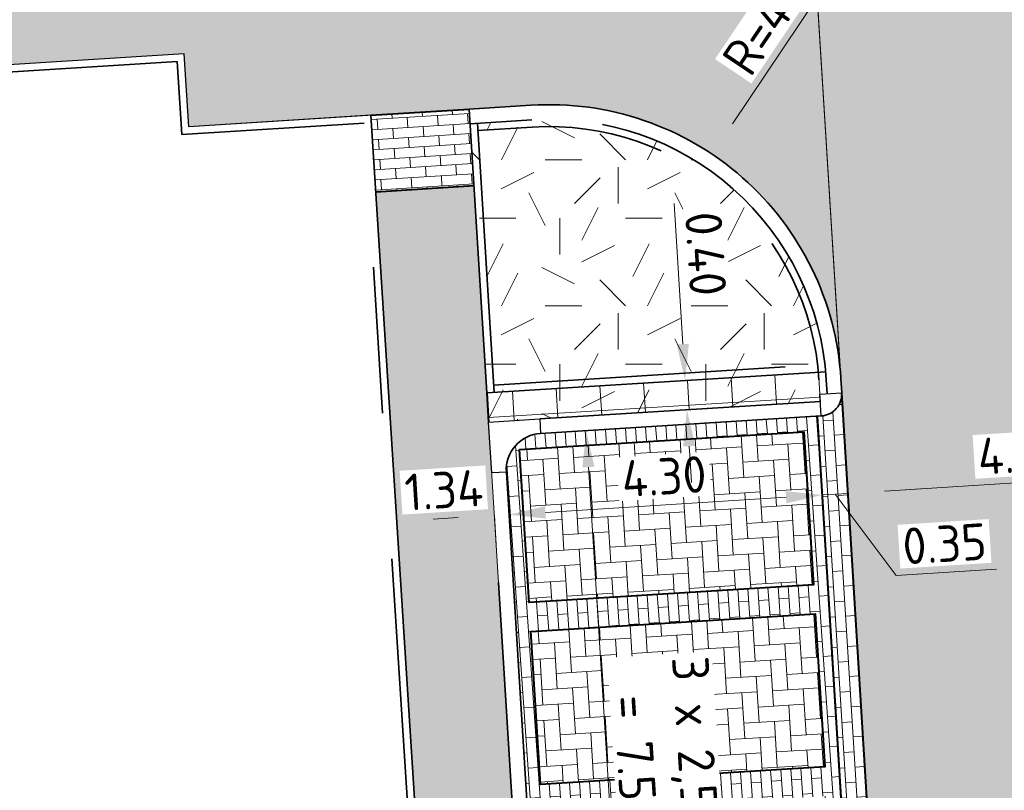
# Model space of a CAD drawing. Header units: metres. Extents: x 162305 to 163132, y 502542 to 502928.
# Tile 18 of 222: x 162519 to 162532, y 502599 to 502610. Entities that reach past the tile are written whole.
import ezdxf

# ---------------------------------------------------------------- set-up
doc = ezdxf.new("R2010")
doc.units = ezdxf.units.M
for name, pattern in [('VH-OPSLUITBAND-SO', [10, 4, -2, 2, -2]), ('VH-TROTTOIRBAND-SO', [15, 5, -2, 2, -2, 2, -2]), ('ZZ-HIDDEN-SO', [4, 2, -2])]:
    doc.linetypes.add(name, pattern=pattern)
for name, color, linetype, lineweight in [('N-BH-VH-MATERIAALGRENS-G', 7, 'Continuous', 40), ('N-WB-BANDEN-VOORKANTBAND', 2, 'Continuous', 30), ('N-WE-GR-GRAS-A-200', 62, 'Continuous', 18), ('N-WE-VH-KANTOPSLUITING_BETONRUG-G', 7, 'ZZ-HIDDEN-SO', 35), ('N-WE-VH-KANTOPSLUITING_VOORKANTBAND-G', 50, 'Continuous', 35), ('N-WE-VH-OPENVERHARDING_BETONSTRAATSTEEN-A', 92, 'Continuous', 18), ('N-WE-VH-OPENVERHARDING_TEGEL-A', 92, 'Continuous', 18), ('NW-HOEKELEMENT PARKEERPLAATS', 2, 'Continuous', 30), ('X-XX-AL-M', 7, 'Continuous', 18)]:
    doc.layers.add(name, color=color, linetype=linetype, lineweight=lineweight)
for name, color, linetype, lineweight, true_color in [('N-BH-VH-VERHARDING_BETONSTRAATSTEEN-Matje', 253, 'Continuous', 13, 0x828282), ('N-BH-VH-VERHARDING_TEGEL-A', 253, 'Continuous', 13, 0x828282), ('N-BH-VH-VERHARDING_TEGEL-Grijs', 253, 'Continuous', 13, 0x828282), ('N-WE-VH-GOOT_BSS-G', 5, 'Continuous', 35, 0x0000ff), ('N-WE-VH-KANTOPSLUITING_OPSLUITBAND_100X200-G', 150, 'VH-OPSLUITBAND-SO', 35, 0x007fff), ('N-WE-VH-KANTOPSLUITING_TROTTOIRBAND_180X200-G', 6, 'VH-TROTTOIRBAND-SO', 35, 0xff00ff), ('N-WE-VH-VERHARDING_BETONSTRAATSTEEN_DF_HALFSTEENS_EDELGRIJS-A', 254, 'Continuous', 13, 0xbebebe), ('N-WE-VH-VERHARDING_GEBAKKENKLINKER_LF_KEPER_TERRA MARONE-A', 32, 'Continuous', 13, 0xbd5e00), ('N01-WE-VH-OPENVERHARDING_BETONSTRAATSTEEN-A', 32, 'Continuous', 18, 0xbd5e00)]:
    doc.layers.add(name, color=color, linetype=linetype, lineweight=lineweight, true_color=true_color)
doc.layers.add('X-XX-AL-HULPLIJN 01-G', color=1, linetype='Continuous', lineweight=18, true_color=0xff0000, plot=False)
doc.styles.add('NLCS-ISO-M200-T25', font='NLCS-ISO.ttf', dxfattribs={"height": 0.5})
doc.dimstyles.new('NLCS-M200-T25-PIJL_L2_H2', dxfattribs={"dimscale": 0.2, "dimtxt": 2.5, "dimasz": 2.5, "dimexe": 2, "dimexo": 2, "dimgap": 0.7, "dimtad": 1, "dimzin": 0, "dimdsep": 46, "dimtxsty": 'NLCS-ISO-M200-T25', "dimcen": 0, "dimdle": 2, "dimclrd": 256, "dimclre": 256, "dimclrt": 256, "dimazin": 0, "dimtfac": 1, "dimtdec": 3, "dimtofl": 0, "dimtmove": 0, "dimatfit": 3, "dimfxl": 2, "dimfxlon": 1, "dimtfillclr": 256, "dimtolj": 1, "dimtzin": 0, "dimlwd": -1, "dimlwe": -1, "dimarcsym": 0})
pattern_1 = [(48.5408, (162379.96123, 502825.00982), (-0.01397452, 0.22584223), [0.64, -0.32]), (138.5408, (162380.06716, 502825.12972), (0.01397452, -0.22584223), [0.64, -0.32])]
pattern_2 = [(0, (0, 0), (2, 2), [0.5, -1.5]), (0, (1.1, 1.2), (2, 2), [0.5, -1.5]), (90, (0.2, 0.7), (-2, 2), [0.5, -1.5]), (90, (1, 1.4), (-2, 2), [0.5, -1.5]), (45, (0.4, 1.4), (0, 2), [0.5, -2.328427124]), (135, (1.1, 0), (-2, 0), [0.5, -2.328427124]), (26.5650512, (0.5, 0.6), (2, 8e-10), [0.5, -3.972135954]), (26.5650512, (1.4, 1.6), (2, 8e-10), [0.5, -3.972135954]), (63.43494882, (1.4, 0), (1e-10, 2), [0.5, -3.972135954]), (63.43494882, (0.5, 0.9), (1e-10, 2), [0.5, -3.972135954]), (63.43494882, (1.2, 0.4), (1e-10, 2), [0.5, -3.972135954]), (116.5650512, (0, 1.1), (-8e-10, 2), [0.5, -3.972135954]), (153.43494882, (0.4, 0.3), (-2, 1e-10), [0.5, -3.972135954])]

# ---------------------------------------------------------------- blocks, each defined once
blk = doc.blocks.new('*D452')
at = {"layer": 'Defpoints', "color": 0, "transparency": 16777216}
for p in [(162528.285, 502608.078), (162526.057, 502604.756)]:
    blk.add_point(p, dxfattribs=at)
at = {"layer": 'X-XX-AL-M', "transparency": 16777216}
blk.add_line((162530.056, 502610.719), (162528.564, 502608.493), dxfattribs=at)
blk.add_solid([(162528.494, 502608.54), (162528.633, 502608.447), (162528.285, 502608.078)], dxfattribs=at)
at = {"layer": 'X-XX-AL-M', "transparency": 16777216, "insert": (162529.125, 502610.031), "char_height": 0.5, "attachment_point": 5, "rotation": 56.1576, "style": 'NLCS-ISO-M200-T25', "bg_fill": 3, "box_fill_scale": 1.1, "bg_fill_color": 256, "bg_fill_true_color": 13158600, "bg_fill_transparency": 0}
blk.add_mtext('\\A1;R=4.00', dxfattribs=at)
blk = doc.blocks.new('*D123')
at = {"layer": 'Defpoints', "color": 0, "transparency": 16777216}
for p in [(162529.792, 502603.503), (162525.498, 502603.275), (162525.507, 502603.14)]:
    blk.add_point(p, dxfattribs=at)
at = {"layer": 'X-XX-AL-M', "transparency": 16777216}
for p, q in [((162529.299, 502603.379), (162526.006, 502603.171)), ((162529.798, 502603.41), (162529.823, 502603.011)), ((162525.507, 502603.14), (162525.532, 502602.741))]:
    blk.add_line(p, q, dxfattribs=at)
for points in [[(162529.294, 502603.462), (162529.304, 502603.296), (162529.798, 502603.41)], [(162526, 502603.255), (162526.011, 502603.088), (162525.507, 502603.14)]]:
    blk.add_solid(points, dxfattribs=at)
at = {"layer": 'X-XX-AL-M', "transparency": 16777216, "insert": (162527.628, 502603.664), "char_height": 0.5, "attachment_point": 5, "rotation": 3.6029, "style": 'NLCS-ISO-M200-T25', "bg_fill": 3, "box_fill_scale": 1.1, "bg_fill_color": 256, "bg_fill_true_color": 13158600, "bg_fill_transparency": 0}
blk.add_mtext('\\A1;4.30', dxfattribs=at)
blk = doc.blocks.new('*D124')
at = {"layer": 'Defpoints', "color": 0, "transparency": 16777216}
for p in [(162530.124, 502603.804), (162529.787, 502603.588), (162530.148, 502603.432)]:
    blk.add_point(p, dxfattribs=at)
at = {"layer": 'X-XX-AL-M', "transparency": 16777216}
for p, q in [((162530.647, 502603.464), (162531.146, 502603.495)), ((162529.299, 502603.379), (162528.8, 502603.347)), ((162529.798, 502603.41), (162530.148, 502603.432)), ((162529.798, 502603.41), (162529.823, 502603.011)), ((162529.973, 502603.421), (162530.805, 502602.309)), ((162530.148, 502603.432), (162530.173, 502603.033)), ((162530.805, 502602.309), (162532.182, 502602.396))]:
    blk.add_line(p, q, dxfattribs=at)
for points in [[(162530.641, 502603.547), (162530.652, 502603.38), (162530.148, 502603.432)], [(162529.294, 502603.462), (162529.304, 502603.296), (162529.798, 502603.41)]]:
    blk.add_solid(points, dxfattribs=at)
at = {"layer": 'X-XX-AL-M', "transparency": 16777216, "insert": (162531.469, 502602.741), "char_height": 0.5, "attachment_point": 5, "rotation": 3.6029, "style": 'NLCS-ISO-M200-T25', "bg_fill": 3, "box_fill_scale": 1.1, "bg_fill_color": 256, "bg_fill_true_color": 13158600, "bg_fill_transparency": 0}
blk.add_mtext('\\A1;0.35', dxfattribs=at)
blk = doc.blocks.new('*D125')
at = {"layer": 'Defpoints', "color": 0, "transparency": 16777216}
blk.add_point((162523.971, 502603.047), dxfattribs=at)
at = {"layer": 'X-XX-AL-M', "transparency": 16777216}
for p, q in [((162524.808, 502603.1), (162524.47, 502603.078)), ((162525.307, 502603.131), (162525.332, 502602.732)), ((162523.971, 502603.047), (162523.996, 502602.648))]:
    blk.add_line(p, q, dxfattribs=at)
for points in [[(162524.465, 502603.161), (162524.475, 502602.995), (162523.971, 502603.047)], [(162524.803, 502603.183), (162524.813, 502603.016), (162525.307, 502603.131)]]:
    blk.add_solid(points, dxfattribs=at)
at = {"layer": 'X-XX-AL-M', "transparency": 16777216, "insert": (162524.614, 502603.478), "char_height": 0.5, "attachment_point": 5, "rotation": 3.6029, "style": 'NLCS-ISO-M200-T25', "bg_fill": 3, "box_fill_scale": 1.1, "bg_fill_color": 256, "bg_fill_true_color": 13158600, "bg_fill_transparency": 0}
blk.add_mtext('\\A1;1.34', dxfattribs=at)
at = {"layer": 'Defpoints', "color": 0, "transparency": 16777216}
for p in [(162525.294, 502603.334), (162523.956, 502603.284)]:
    blk.add_point(p, dxfattribs=at)
blk = doc.blocks.new('*D126')
at = {"layer": 'Defpoints', "color": 0, "transparency": 16777216}
for p in [(162534.73, 502603.873), (162534.739, 502603.721), (162530.139, 502603.558)]:
    blk.add_point(p, dxfattribs=at)
at = {"layer": 'X-XX-AL-M', "transparency": 16777216}
for p, q in [((162530.646, 502603.464), (162534.24, 502603.69)), ((162534.739, 502603.721), (162534.764, 502603.322)), ((162530.147, 502603.432), (162530.173, 502603.033))]:
    blk.add_line(p, q, dxfattribs=at)
for points in [[(162534.235, 502603.773), (162534.246, 502603.607), (162534.739, 502603.721)], [(162530.641, 502603.547), (162530.652, 502603.38), (162530.147, 502603.432)]]:
    blk.add_solid(points, dxfattribs=at)
at = {"layer": 'X-XX-AL-M', "transparency": 16777216, "insert": (162532.507, 502603.971), "char_height": 0.5, "attachment_point": 5, "rotation": 3.6029, "style": 'NLCS-ISO-M200-T25', "bg_fill": 3, "box_fill_scale": 1.1, "bg_fill_color": 256, "bg_fill_true_color": 13158600, "bg_fill_transparency": 0}
blk.add_mtext('\\A1;4.60', dxfattribs=at)
blk = doc.blocks.new('*D51')
at = {"layer": 'Defpoints', "color": 0, "transparency": 16777216}
for p in [(162526.563, 502604.29), (162527.901, 502604.375), (162527.883, 502596.859)]:
    blk.add_point(p, dxfattribs=at)
at = {"layer": 'X-XX-AL-M', "transparency": 16777216}
for p, q in [((162526.962, 502604.316), (162526.164, 502604.265)), ((162527.003, 502597.305), (162526.594, 502603.791)), ((162527.433, 502596.831), (162526.635, 502596.781))]:
    blk.add_line(p, q, dxfattribs=at)
for points in [[(162526.677, 502603.797), (162526.511, 502603.786), (162526.563, 502604.29)], [(162527.086, 502597.31), (162526.919, 502597.3), (162527.034, 502596.806)]]:
    blk.add_solid(points, dxfattribs=at)
at = {"layer": 'X-XX-AL-M', "transparency": 16777216, "insert": (162527.644, 502599.961), "char_height": 0.5, "attachment_point": 5, "rotation": 273.6029, "style": 'NLCS-ISO-M200-T25', "bg_fill": 3, "box_fill_scale": 1.1, "bg_fill_color": 256, "bg_fill_true_color": 13158600, "bg_fill_transparency": 0}
blk.add_mtext('\\A1;3 x 2,50\\P = 7.50', dxfattribs=at)
blk = doc.blocks.new('*D52')
at = {"layer": 'Defpoints', "color": 0, "transparency": 16777216}
for p in [(162527.917, 502604.977), (162528.032, 502604.984), (162528.037, 502604.584)]:
    blk.add_point(p, dxfattribs=at)
at = {"layer": 'X-XX-AL-M', "transparency": 16777216}
for p, q in [((162527.886, 502605.476), (162527.767, 502607.403)), ((162527.917, 502604.977), (162527.518, 502604.952)), ((162527.942, 502604.578), (162527.543, 502604.553)), ((162527.973, 502604.079), (162528.004, 502603.58))]:
    blk.add_line(p, q, dxfattribs=at)
for points in [[(162527.969, 502605.481), (162527.803, 502605.471), (162527.917, 502604.977)], [(162528.056, 502604.084), (162527.89, 502604.074), (162527.942, 502604.578)]]:
    blk.add_solid(points, dxfattribs=at)
at = {"layer": 'X-XX-AL-M', "transparency": 16777216, "insert": (162528.2, 502606.713), "char_height": 0.5, "attachment_point": 5, "rotation": 273.5531, "style": 'NLCS-ISO-M200-T25', "bg_fill": 3, "box_fill_scale": 1.1, "bg_fill_color": 256, "bg_fill_true_color": 13158600, "bg_fill_transparency": 0}
blk.add_mtext('\\A1;0.40', dxfattribs=at)

msp = doc.modelspace()

# ---------------------------------------------------------------- hatches: boundary and pattern name
at = {"layer": 'N-WE-GR-GRAS-A-200'}
h = msp.add_hatch(dxfattribs=at)
h.set_pattern_fill('AGR-GRAS_02-SO', color=256, scale=0.2, style=0, pattern_type=2)
h.set_pattern_definition(pattern_2)
h.paths.add_polyline_path([(162421.517, 502819.726), (162435.034, 502820.576), (162435.169, 502820.432), (162435.343, 502820.275), (162435.553, 502820.121), (162435.897, 502819.944), (162436.228, 502819.841), (162436.649, 502819.789), (162442.014, 502820.095), (162442.181, 502820.21), (162442.325, 502817.953), (162445.008, 502818.123), (162446.244, 502817.251), (162443.192, 502817.061), (162443.511, 502811.925), (162442.505, 502811.858), (162442.17, 502817.226), (162424.634, 502816.13), (162424.643, 502815.982), (162424.967, 502810.771), (162422.081, 502810.59)])
edge = h.paths.add_edge_path(flags=16)
edge.add_ellipse((162362.043, 502852.57), major_axis=(-0.0024, 0.0374), ratio=0.999228, start_angle=0, end_angle=360, ccw=False)
edge = h.paths.add_edge_path(flags=16)
edge.add_ellipse((162362.585, 502843.074), major_axis=(-0.0024, 0.0374), ratio=0.999228, start_angle=0, end_angle=360, ccw=False)
edge = h.paths.add_edge_path(flags=16)
edge.add_ellipse((162361.375, 502862.47), major_axis=(-0.0024, 0.0374), ratio=0.999228, start_angle=0, end_angle=360, ccw=False)
h.paths.add_polyline_path([(162362.219, 502859.55), (162362.319, 502859.557), (162363.515, 502840.078), (162363.415, 502840.072), (162363.443, 502839.623), (162363.543, 502839.629), (162363.629, 502838.217), (162362.822, 502838.159), (162362.786, 502838.484), (162362.788, 502838.484), (162362.758, 502838.774), (162362.163, 502845.491), (162360.898, 502866.676), (162361.878, 502866.739), (162362.291, 502860.006), (162362.191, 502860)])
h.paths.add_polyline_path([(162370.36, 502859.13), (162370.182, 502861.923), (162370.463, 502861.92), (162370.486, 502861.402), (162370.779, 502861.415), (162370.814, 502860.896), (162371.337, 502860.935), (162371.387, 502859.961), (162371.777, 502859.979), (162371.78, 502859.223)])
edge = h.paths.add_edge_path(flags=16)
edge.add_ellipse((162389.544, 502924.307), major_axis=(-0.0024, 0.0375), ratio=0.999228, start_angle=0, end_angle=360, ccw=False)
edge = h.paths.add_edge_path(flags=16)
edge.add_ellipse((162379.964, 502923.711), major_axis=(-0.0024, 0.0375), ratio=0.999228, start_angle=0, end_angle=360, ccw=False)
h.paths.add_polyline_path([(162371.042, 502923.041), (162371.029, 502923.547), (162371.022, 502923.655), (162398.112, 502925.305), (162398.145, 502924.764)])
edge = h.paths.add_edge_path(flags=16)
edge.add_ellipse((162472.361, 502871.473), major_axis=(-0.0024, 0.0375), ratio=0.999228, start_angle=0, end_angle=360, ccw=False)
edge = h.paths.add_edge_path(flags=16)
edge.add_ellipse((162472.286, 502872.403), major_axis=(-0.0024, 0.0375), ratio=0.999228, start_angle=0, end_angle=360, ccw=False)
edge = h.paths.add_edge_path(flags=16)
edge.add_ellipse((162481.311, 502872.974), major_axis=(-0.0024, 0.0375), ratio=0.999228, start_angle=0, end_angle=360, ccw=False)
edge = h.paths.add_edge_path(flags=16)
edge.add_ellipse((162481.4, 502872.078), major_axis=(-0.0024, 0.0375), ratio=0.999228, start_angle=0, end_angle=360, ccw=False)
edge = h.paths.add_edge_path(flags=16)
edge.add_ellipse((162491.481, 502873.637), major_axis=(-0.0024, 0.0375), ratio=0.999228, start_angle=0, end_angle=360, ccw=False)
edge = h.paths.add_edge_path()
edge.add_line((162491.614, 502871.718), (162490.496, 502871.657))
edge.add_line((162490.496, 502871.657), (162490.491, 502871.77))
edge.add_line((162490.491, 502871.77), (162478.157, 502870.992))
edge.add_line((162478.157, 502870.992), (162470.974, 502870.605))
edge.add_line((162470.974, 502870.605), (162470.856, 502872.5))
edge.add_line((162470.856, 502872.5), (162485.627, 502873.415))
edge.add_line((162485.627, 502873.415), (162493.227, 502873.874))
edge.add_line((162493.227, 502873.874), (162492.846, 502880.392))
edge.add_line((162492.846, 502880.392), (162493.987, 502880.465))
edge.add_line((162493.987, 502880.465), (162494.519, 502871.874))
edge.add_line((162494.519, 502871.874), (162491.646, 502871.719))
edge.add_ellipse((162491.628, 502871.752), major_axis=(-0.0024, 0.0375), ratio=0.999228, start_angle=204.2611, end_angle=514.6215)
h.paths.add_polyline_path([(162503.076, 502855.443), (162503.175, 502855.449), (162503.182, 502855.349), (162507.723, 502855.63), (162508.325, 502845.898), (162508.826, 502845.929), (162509.922, 502845.996), (162508.48, 502869.305), (162502.561, 502868.939), (162502.362, 502868.295), (162502.373, 502866.891)])
h.paths.add_polyline_path([(162538.734, 502870.453), (162538.737, 502870.459), (162538.743, 502870.478), (162538.747, 502870.497), (162538.75, 502870.516), (162538.751, 502870.535), (162538.75, 502870.553), (162538.747, 502870.572), (162538.743, 502870.591), (162538.737, 502870.611), (162538.729, 502870.629), (162538.722, 502870.641), (162538.703, 502870.938), (162537.951, 502870.89), (162537.968, 502870.619), (162537.965, 502870.611), (162537.958, 502870.591), (162537.954, 502870.572), (162537.952, 502870.553), (162537.951, 502870.535), (162537.952, 502870.516), (162537.954, 502870.497), (162537.958, 502870.478), (162537.965, 502870.459), (162537.973, 502870.44), (162537.98, 502870.426), (162537.999, 502870.138), (162538.751, 502870.186)], flags=16)
edge = h.paths.add_edge_path(flags=16)
edge.add_ellipse((162531.906, 502869.982), major_axis=(-0.25, 0), ratio=1, start_angle=-146.5113, end_angle=206.759, ccw=False)
edge.add_line((162532.115, 502870.12), (162532.13, 502870.095))
edge = h.paths.add_edge_path(flags=16)
edge.add_ellipse((162511.919, 502869.277), major_axis=(-0.0024, 0.0375), ratio=0.999228, start_angle=0, end_angle=360, ccw=False)
edge = h.paths.add_edge_path(flags=16)
edge.add_ellipse((162522.497, 502868.462), major_axis=(-0.0024, 0.0375), ratio=0.999228, start_angle=0, end_angle=360, ccw=False)
edge = h.paths.add_edge_path(flags=16)
edge.add_ellipse((162522.447, 502869.89), major_axis=(-0.0024, 0.0375), ratio=0.999228, start_angle=0, end_angle=360, ccw=False)
edge = h.paths.add_edge_path(flags=16)
edge.add_ellipse((162532.379, 502869.057), major_axis=(-0.0024, 0.0375), ratio=0.999228, start_angle=0, end_angle=360, ccw=False)
edge = h.paths.add_edge_path()
edge.add_line((162511.902, 502867.747), (162510.21, 502867.645))
edge.add_line((162510.21, 502867.645), (162510.109, 502869.306))
edge.add_line((162510.109, 502869.306), (162538.74, 502871.078))
edge.add_line((162538.74, 502871.078), (162538.844, 502869.377))
edge.add_line((162538.844, 502869.377), (162511.943, 502867.75))
edge.add_ellipse((162511.92, 502867.78), major_axis=(-0.0024, 0.0375), ratio=0.999228, start_angle=212.8954, end_angle=506.7392)
edge = h.paths.add_edge_path(flags=16)
edge.add_ellipse((162554.017, 502704.407), major_axis=(-0.25, 0), ratio=1, start_angle=-19.7806, end_angle=333.4897, ccw=False)
edge.add_line((162553.781, 502704.492), (162553.793, 502704.519))
edge = h.paths.add_edge_path()
edge.add_ellipse((162551.443, 502714.761), major_axis=(-0.579, 0), ratio=1, start_angle=88.3276, end_angle=98.4248)
edge.add_line((162551.528, 502714.188), (162556.303, 502714.513))
edge.add_line((162556.303, 502714.513), (162556.577, 502710.125))
edge.add_line((162556.577, 502710.125), (162556.776, 502710.137))
edge.add_line((162556.776, 502710.137), (162556.846, 502709.236))
edge.add_line((162556.846, 502709.236), (162552.732, 502708.974))
edge.add_line((162552.732, 502708.974), (162552.986, 502704.982))
edge.add_line((162552.986, 502704.982), (162557.154, 502705.248))
edge.add_line((162557.154, 502705.248), (162557.171, 502705.029))
edge.add_line((162557.171, 502705.029), (162577.095, 502706.273))
edge.add_line((162577.095, 502706.273), (162577.219, 502706.826))
edge.add_line((162577.219, 502706.826), (162577.305, 502705.378))
edge.add_line((162577.305, 502705.378), (162549.792, 502703.693))
edge.add_line((162549.792, 502703.693), (162549.16, 502713.814))
edge.add_line((162549.16, 502713.814), (162549.362, 502713.826))
edge.add_line((162549.362, 502713.826), (162549.356, 502713.926))
edge.add_line((162549.356, 502713.926), (162550.264, 502713.982))
edge.add_ellipse((162550.22, 502714.681), major_axis=(-0.7, 0), ratio=1, start_angle=93.5531, end_angle=128.9932)
edge.add_line((162550.661, 502714.137), (162551.426, 502714.182))
edge = h.paths.add_edge_path(flags=16)
edge.add_ellipse((162508.182, 502708.963), major_axis=(-0.0024, 0.0375), ratio=0.999228, start_angle=0, end_angle=360, ccw=False)
edge = h.paths.add_edge_path(flags=16)
edge.add_ellipse((162498.418, 502708.139), major_axis=(-0.0024, 0.0375), ratio=0.999228, start_angle=0, end_angle=360, ccw=False)
edge = h.paths.add_edge_path(flags=16)
edge.add_ellipse((162487.929, 502707.676), major_axis=(-0.0024, 0.0375), ratio=0.999228, start_angle=0, end_angle=360, ccw=False)
edge = h.paths.add_edge_path(flags=16)
edge.add_ellipse((162478.214, 502707.105), major_axis=(-0.0024, 0.0375), ratio=0.999228, start_angle=0, end_angle=360, ccw=False)
h.paths.add_polyline_path([(162476.685, 502707.087), (162505.879, 502708.912), (162539.79, 502710.978), (162539.851, 502709.987), (162476.746, 502706.099)])
edge = h.paths.add_edge_path(flags=16)
edge.add_ellipse((162395.834, 502721.362), major_axis=(-0.0024, 0.0374), ratio=0.999228, start_angle=0, end_angle=360, ccw=False)
edge = h.paths.add_edge_path(flags=16)
edge.add_ellipse((162396.47, 502711.185), major_axis=(-0.0024, 0.0374), ratio=0.999228, start_angle=0, end_angle=360, ccw=False)
edge = h.paths.add_edge_path()
edge.add_line((162395.383, 502731.715), (162396.765, 502708.907))
edge.add_line((162396.765, 502708.907), (162397.036, 502704.3))
edge.add_line((162397.036, 502704.3), (162396.295, 502704.256))
edge.add_line((162396.295, 502704.256), (162395.798, 502704.697))
edge.add_line((162395.798, 502704.697), (162394.018, 502733.935))
edge.add_line((162394.018, 502733.935), (162394.9, 502734.934))
edge.add_line((162394.9, 502734.934), (162395.187, 502734.952))
edge.add_line((162395.187, 502734.952), (162395.379, 502731.782))
edge.add_ellipse((162395.364, 502731.747), major_axis=(-0.0024, 0.0374), ratio=0.999228, start_angle=333.5251, end_angle=566.1217)
edge = h.paths.add_edge_path(flags=16)
edge.add_ellipse((162599.331, 502707.364), major_axis=(-0.0024, 0.0375), ratio=0.999228, start_angle=0, end_angle=360, ccw=False)
edge = h.paths.add_edge_path(flags=16)
edge.add_ellipse((162589.565, 502706.823), major_axis=(-0.0024, 0.0375), ratio=0.999228, start_angle=0, end_angle=360, ccw=False)
edge = h.paths.add_edge_path()
edge.add_ellipse((162583.961, 502706.24), major_axis=(-0.25, 0), ratio=1, start_angle=93.4892, end_angle=273.4892)
edge.add_line((162583.945, 502706.489), (162583.943, 502706.535))
edge.add_line((162583.943, 502706.535), (162608.977, 502708.062))
edge.add_line((162608.977, 502708.062), (162609.022, 502707.322))
edge.add_line((162609.022, 502707.322), (162583.988, 502705.788))
edge.add_line((162583.988, 502705.788), (162583.976, 502705.99))
edge = h.paths.add_edge_path(flags=16)
edge.add_ellipse((162616.144, 502666.519), major_axis=(-0.0024, 0.0374), ratio=0.999228, start_angle=0, end_angle=360, ccw=False)
edge = h.paths.add_edge_path(flags=16)
edge.add_ellipse((162615.418, 502676.401), major_axis=(-0.0024, 0.0374), ratio=0.999228, start_angle=0, end_angle=360, ccw=False)
edge = h.paths.add_edge_path()
edge.add_ellipse((162615.429, 502664.807), major_axis=(-0.25, 0), ratio=1, start_angle=33.4892, end_angle=333.4892)
edge.add_line((162615.205, 502664.919), (162615.153, 502664.945))
edge.add_line((162615.153, 502664.945), (162613.958, 502684.042))
edge.add_line((162613.958, 502684.042), (162615.141, 502684.116))
edge.add_line((162615.141, 502684.116), (162615.159, 502683.799))
edge.add_line((162615.159, 502683.799), (162616.307, 502665.548))
edge.add_line((162616.307, 502665.548), (162616.303, 502665.534))
edge.add_line((162616.303, 502665.534), (162616.301, 502665.515))
edge.add_line((162616.301, 502665.515), (162616.3, 502665.496))
edge.add_line((162616.3, 502665.496), (162616.301, 502665.477))
edge.add_line((162616.301, 502665.477), (162616.303, 502665.458))
edge.add_line((162616.303, 502665.458), (162616.308, 502665.439))
edge.add_line((162616.308, 502665.439), (162616.314, 502665.42))
edge.add_line((162616.314, 502665.42), (162616.315, 502665.418))
edge.add_line((162616.315, 502665.418), (162616.722, 502658.942))
edge.add_line((162616.722, 502658.942), (162615.533, 502658.854))
edge.add_line((162615.533, 502658.854), (162615.172, 502664.637))
edge.add_line((162615.172, 502664.637), (162615.22, 502664.669))
h.paths.add_polyline_path([(162613.807, 502655.383), (162613.598, 502658.712), (162613.638, 502658.715), (162613.934, 502653.992), (162582.144, 502652.018), (162582.063, 502653.317)])
h.paths.add_polyline_path([(162630.424, 502647.556), (162630.699, 502642.626), (162628.4, 502642.494), (162627.777, 502642.458), (162627.786, 502642.278), (162603.433, 502640.765), (162603.114, 502645.897), (162602.077, 502645.841), (162602.105, 502645.392), (162602.141, 502645.394), (162602.467, 502640.049), (162633.855, 502641.963), (162634.145, 502641.982), (162633.881, 502644.367), (162633.717, 502645), (162633.378, 502645.727), (162632.876, 502646.364), (162632.286, 502646.854), (162631.624, 502647.211)])
edge = h.paths.add_edge_path(flags=16)
edge.add_ellipse((162567.845, 502652.2), major_axis=(-0.0024, 0.0375), ratio=0.999228, start_angle=0, end_angle=360, ccw=False)
edge = h.paths.add_edge_path()
edge.add_line((162548.046, 502650.768), (162548.03, 502651.015))
edge.add_line((162548.03, 502651.015), (162549.486, 502651.109))
edge.add_line((162549.486, 502651.109), (162549.486, 502650.517))
edge.add_line((162549.486, 502650.517), (162550.286, 502650.517))
edge.add_line((162550.286, 502650.517), (162550.286, 502651.16))
edge.add_line((162550.286, 502651.16), (162558.56, 502651.693))
edge.add_ellipse((162558.587, 502651.719), major_axis=(-0.0024, 0.0375), ratio=0.999228, start_angle=129.7834, end_angle=230.2968)
edge.add_line((162558.617, 502651.697), (162573.877, 502652.68))
edge.add_line((162573.877, 502652.68), (162573.944, 502651.609))
edge.add_line((162573.944, 502651.609), (162548.093, 502650.004))
edge.add_line((162548.093, 502650.004), (162548.05, 502650.705))
edge.add_ellipse((162548.028, 502650.735), major_axis=(-0.0024, 0.0375), ratio=0.999228, start_angle=211.6727, end_angle=328.1784)
edge = h.paths.add_edge_path(flags=16)
edge.add_ellipse((162430.665, 502659.865), major_axis=(-0.0024, 0.0375), ratio=0.999228, start_angle=0, end_angle=360, ccw=False)
edge = h.paths.add_edge_path(flags=16)
edge.add_ellipse((162420.419, 502659.642), major_axis=(-0.0024, 0.0375), ratio=0.999228, start_angle=0, end_angle=360, ccw=False)
edge = h.paths.add_edge_path(flags=16)
edge.add_ellipse((162411.256, 502659.155), major_axis=(-0.0024, 0.0375), ratio=0.999228, start_angle=0, end_angle=360, ccw=False)
h.paths.add_polyline_path([(162435.507, 502661.043), (162435.323, 502659.857), (162409.633, 502658.262), (162409.562, 502659.421), (162417.311, 502659.909), (162417.311, 502659.564), (162418.111, 502659.564), (162418.111, 502659.962)])
edge = h.paths.add_edge_path()
edge.add_arc((162406.536, 502665.135), 0.25, 314.1361, 386.759)
edge.add_line((162406.759, 502665.248), (162406.744, 502665.273))
edge.add_arc((162406.536, 502665.135), 0.25, 33.4892, 53.1521)
edge.add_line((162406.686, 502665.335), (162405.617, 502682.119))
edge.add_line((162405.617, 502682.119), (162404.587, 502699.361))
edge.add_line((162404.587, 502699.361), (162405.114, 502699.394))
edge.add_line((162405.114, 502699.394), (162407.566, 502659.298))
edge.add_line((162407.566, 502659.298), (162407.073, 502659.267))
edge.add_line((162407.073, 502659.267), (162407.068, 502659.343))
edge.add_line((162407.068, 502659.343), (162407.062, 502659.43))
edge.add_line((162407.062, 502659.43), (162406.71, 502664.956))
h.paths.add_polyline_path([(162384.175, 502626.989), (162385.046, 502626.592), (162372.825, 502599.014), (162371.335, 502595.495), (162370.722, 502593.495), (162370.394, 502591.743), (162370.27, 502590.819), (162370.22, 502589.04), (162370.38, 502587.03), (162370.565, 502585.909), (162371.415, 502583.295), (162372.193, 502581.707), (162370.908, 502584.33), (162369.966, 502586.806), (162369.747, 502588.04), (162369.616, 502589.543), (162369.609, 502591.028), (162369.765, 502592.585), (162370.157, 502594.429), (162370.745, 502596.215), (162373.739, 502603.155), (162382.073, 502622.389), (162383.982, 502627.016)])
h.paths.add_polyline_path([(162633.546, 502600.513), (162633.828, 502595.971), (162634.923, 502596.039), (162635.361, 502596.088), (162635.807, 502596.254), (162636.127, 502596.481), (162636.395, 502596.782), (162636.609, 502597.185), (162636.68, 502597.521), (162636.692, 502597.852), (162636.458, 502601.632), (162636.458, 502601.69), (162604.902, 502599.753), (162604.852, 502599.75), (162605.149, 502595.651), (162605.325, 502595.091), (162605.529, 502594.771), (162606.031, 502594.327), (162606.489, 502594.101), (162606.98, 502594.014), (162607.398, 502594.03), (162607.379, 502594.329), (162607.479, 502594.335), (162607.197, 502598.877)])
h = msp.add_hatch(dxfattribs=at)
h.set_pattern_fill('AGR-GRAS_02-SO', color=256, scale=0.2, style=0, pattern_type=2)
h.set_pattern_definition(pattern_2)
h.paths.add_polyline_path([(162525.227, 502604.409), (162524.974, 502608.495), (162525.819, 502608.548), (162526.308, 502608.546), (162526.906, 502608.466), (162527.618, 502608.233), (162528.196, 502607.897), (162528.572, 502607.605), (162528.947, 502607.227), (162529.313, 502606.737), (162529.614, 502606.119), (162529.772, 502605.644), (162529.868, 502604.691)], flags=0)
at = {"layer": 'N-WE-VH-OPENVERHARDING_BETONSTRAATSTEEN-A', "true_color": 0x333333}
h = msp.add_hatch(dxfattribs=at)
h.set_pattern_fill('AVH-BSS_DIKFORMAAT_HALFST', color=250, scale=2, angle=273.6455, pattern_type=2)
h.set_pattern_definition([(273.64546424, (0, 0), (0.23290428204, -0.40000074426), [0.138, -0.138]), (3.645464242, (0, 0), (-0.008774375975, 0.137720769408), [])])
h.paths.add_polyline_path([(162524.961, 502608.695), (162525.026, 502607.647), (162523.683, 502607.562), (162523.616, 502608.61)])
h = msp.add_hatch(dxfattribs=at)
h.set_pattern_fill('AVH-BSS_DIKFORMAAT_HALFST', color=250, scale=2, angle=3.5548, pattern_type=2)
h.set_pattern_definition([(3.554807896, (0, 0), (0.400368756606, 0.23227108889), [0.138, -0.138]), (93.554807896, (0, 0), (-0.13773448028, -0.008556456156), [])])
h.paths.add_polyline_path([(162530.196, 502597.003), (162530.246, 502597.006, -0.414214), (162530.564, 502596.725), (162530.062, 502604.81, -0.414214), (162529.781, 502604.492), (162529.731, 502604.489)])
h.paths.add_polyline_path([(162530.626, 502595.728, -0.414214), (162530.345, 502595.41), (162530.295, 502595.407), (162530.76, 502587.921), (162530.81, 502587.924, -0.414214), (162531.128, 502587.643)])
h = msp.add_hatch(dxfattribs=at)
h.set_pattern_fill('AVH-BSS_DIKFORMAAT_HALFST', color=250, scale=2, angle=184, pattern_type=2)
h.set_pattern_definition([(184, (0, 0), (-0.39855192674, -0.23537493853), [0.138, -0.138]), (274, (0, 0), (0.137663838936, 0.009626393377), [])])
h.paths.add_polyline_path([(162529.731, 502604.489), (162525.938, 502604.253, 0.414214), (162525.47, 502603.723), (162525.873, 502597.236, 0.414214), (162526.403, 502596.768), (162530.196, 502597.003)])
h.paths.add_polyline_path([(162529.854, 502599.286), (162529.984, 502597.19), (162526.091, 502596.949), (162525.961, 502599.045)], flags=16)
h.paths.add_polyline_path([(162525.936, 502599.444), (162525.806, 502601.54), (162529.699, 502601.781), (162529.829, 502599.685)], flags=16)
h.paths.add_polyline_path([(162525.781, 502601.939), (162525.651, 502604.035), (162529.544, 502604.277), (162529.674, 502602.181)], flags=16)
at = {"layer": 'N-WE-VH-OPENVERHARDING_BETONSTRAATSTEEN-A', "true_color": 0xffffff}
h = msp.add_hatch(dxfattribs=at)
h.set_pattern_fill('AVH-BSS_KEIFORMAAT_ELLEBOOG', scale=2, angle=3.5672, pattern_type=2)
h.set_pattern_definition([(3.56715, (162577.56701, 502836.0389), (0.19652729, 0.22265899), [0.63, -0.21]), (273.56715, (162577.54088, 502836.45809), (0.19652729, 0.22265899), [0.63, -0.21])])
h.paths.add_polyline_path([(162526.525, 502589.963), (162530.418, 502590.204), (162530.548, 502588.108), (162526.655, 502587.867)])
h.paths.add_polyline_path([(162526.37, 502592.458), (162530.263, 502592.699), (162530.393, 502590.603), (162526.5, 502590.362)])
h.paths.add_polyline_path([(162526.215, 502594.953), (162530.108, 502595.195), (162530.238, 502593.099), (162526.345, 502592.857)])
h.paths.add_polyline_path([(162525.961, 502599.045), (162529.854, 502599.286), (162529.984, 502597.19), (162526.091, 502596.949)])
h.paths.add_polyline_path([(162525.806, 502601.54), (162529.699, 502601.781), (162529.829, 502599.685), (162525.936, 502599.444)])
h.paths.add_polyline_path([(162525.651, 502604.035), (162529.544, 502604.277), (162529.674, 502602.181), (162525.781, 502601.939)])
at = {"layer": 'N-WE-VH-OPENVERHARDING_TEGEL-A', "true_color": 0x333333}
h = msp.add_hatch(dxfattribs=at)
h.set_pattern_fill('AVH-TEGEL_300X300_HALFST', color=250, angle=273.0855, pattern_type=2)
h.set_pattern_definition([(273.08552769, (0, 0), (0.165930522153, -0.291491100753), [0.3, -0.3]), (3.08552769, (0, 0), (-0.01614797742, 0.29956508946), [])])
h.paths.add_polyline_path([(162525.203, 502604.809), (162525.227, 502604.409), (162526.306, 502587.043), (162526.38, 502585.845), (162527.4, 502585.909), (162527.492, 502584.412), (162528.085, 502574.921), (162525.905, 502574.788), (162525.861, 502575.506), (162525.718, 502575.497), (162525.529, 502578.591), (162523.683, 502607.562), (162525.026, 502607.647)])
h = msp.add_hatch(dxfattribs=at)
h.set_pattern_fill('AVH-TEGEL_400X600_BLOK', color=250, angle=93.5408, pattern_type=2)
h.set_pattern_definition([(93.54079761, (0, 0), (-0.5988546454, -0.03705554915), []), (183.540797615, (0, 0), (0.02470369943, -0.39923643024), [])])
edge = h.paths.add_edge_path()
edge.add_line((162529.85, 502604.991), (162529.862, 502604.797))
edge.add_line((162529.862, 502604.797), (162529.762, 502604.791))
edge.add_line((162529.762, 502604.791), (162529.769, 502604.691))
edge.add_line((162529.769, 502604.691), (162525.227, 502604.409))
edge.add_line((162525.227, 502604.409), (162525.203, 502604.809))
edge.add_line((162525.203, 502604.809), (162529.842, 502605.097))
edge.add_arc((162526.057, 502604.756), 3.8, 3.5531, 5.1484, ccw=False)
at = {"layer": 'N01-WE-VH-OPENVERHARDING_BETONSTRAATSTEEN-A'}
h = msp.add_hatch(dxfattribs=at)
h.set_pattern_fill('AVH-BSS_LINGEFORMAAT_KEPER', color=256, scale=2, angle=3.5408, pattern_type=2)
h.set_pattern_definition(pattern_1)
h.paths.add_polyline_path([(162531.376, 502583.651), (162536.87, 502583.993), (162534.003, 502630.158), (162528.509, 502629.817), (162529.318, 502616.785), (162530.062, 502604.81)])
h.paths.add_polyline_path([(162533.339, 502626.258), (162535.727, 502587.821), (162536.076, 502587.843), (162533.688, 502626.28)], flags=16)
h = msp.add_hatch(dxfattribs=at)
h.set_pattern_fill('AVH-BSS_LINGEFORMAAT_KEPER', color=256, scale=2, angle=3.5408, pattern_type=2)
h.set_pattern_definition(pattern_1)
edge = h.paths.add_edge_path()
edge.add_line((162529.318, 502616.785), (162530.05, 502605.004))
edge.add_arc((162526.057, 502604.756), 4, 3.5531, 93.5992)
edge.add_line((162525.806, 502608.748), (162521.121, 502608.453))
edge.add_line((162521.121, 502608.453), (162521.058, 502609.451))
edge.add_line((162521.058, 502609.451), (162518.363, 502609.282))
edge.add_line((162518.363, 502609.282), (162518.426, 502608.284))
edge.add_line((162518.426, 502608.284), (162507.238, 502607.58))
edge.add_line((162507.238, 502607.58), (162507.175, 502608.579))
edge.add_line((162507.175, 502608.579), (162502.085, 502608.259))
edge.add_line((162502.085, 502608.259), (162502.148, 502607.261))
edge.add_line((162502.148, 502607.261), (162491.07, 502606.564))
edge.add_line((162491.07, 502606.564), (162491.007, 502607.563))
edge.add_line((162491.007, 502607.563), (162485.917, 502607.243))
edge.add_line((162485.917, 502607.243), (162485.98, 502606.245))
edge.add_line((162485.98, 502606.245), (162474.822, 502605.543))
edge.add_line((162474.822, 502605.543), (162474.759, 502606.541))
edge.add_line((162474.759, 502606.541), (162469.669, 502606.222))
edge.add_line((162469.669, 502606.222), (162469.732, 502605.223))
edge.add_line((162469.732, 502605.223), (162458.544, 502604.519))
edge.add_line((162458.544, 502604.519), (162458.481, 502605.517))
edge.add_line((162458.481, 502605.517), (162456.801, 502605.411))
edge.add_line((162456.801, 502605.411), (162456.624, 502608.163))
edge.add_line((162456.624, 502608.163), (162524.725, 502612.491))
edge.add_line((162524.725, 502612.491), (162525.577, 502612.545))
edge.add_arc((162525.326, 502616.537), 4, 273.601, 363.5531)

# ---------------------------------------------------------------- linework, layer by layer
at = {"layer": 'N-BH-VH-MATERIAALGRENS-G'}
for p, q in [((162523.616, 502608.61), (162524.961, 502608.695)), ((162523.683, 502607.562), (162525.026, 502607.647)), ((162525.203, 502604.809), (162525.227, 502604.409)), ((162530.564, 502596.725), (162530.062, 502604.81)), ((162530.196, 502597.003), (162529.731, 502604.489))]:
    msp.add_line(p, q, dxfattribs=at)
at = {"layer": 'N-BH-VH-MATERIAALGRENS-G', "flags": 128}
for points in [[(162525.651, 502604.035), (162529.544, 502604.277), (162529.674, 502602.181), (162525.781, 502601.939), (162525.651, 502604.035)], [(162525.806, 502601.54), (162529.699, 502601.781), (162529.829, 502599.685), (162525.936, 502599.444), (162525.806, 502601.54)]]:
    msp.add_lwpolyline(points, dxfattribs=at)
at = {"layer": 'N-BH-VH-VERHARDING_BETONSTRAATSTEEN-Matje', "flags": 128}
for points in [[(162525.651, 502604.035), (162529.544, 502604.277), (162529.674, 502602.181), (162525.781, 502601.939), (162525.651, 502604.035)], [(162525.806, 502601.54), (162529.699, 502601.781), (162529.829, 502599.685), (162525.936, 502599.444), (162525.806, 502601.54)]]:
    msp.add_lwpolyline(points, dxfattribs=at)
at = {"layer": 'N-BH-VH-VERHARDING_TEGEL-A', "flags": 128}
msp.add_lwpolyline([(162529.85, 502604.991), (162529.862, 502604.797), (162529.762, 502604.791), (162529.769, 502604.691), (162525.227, 502604.409), (162525.203, 502604.809), (162529.842, 502605.097), (162529.842, 502605.097), (162529.842, 502605.097, -0.006961), (162529.85, 502604.991)], format="xyb", dxfattribs=at)
at = {"layer": 'N-BH-VH-VERHARDING_TEGEL-Grijs', "flags": 128}
msp.add_lwpolyline([(162525.203, 502604.809), (162525.227, 502604.409), (162526.306, 502587.043), (162526.38, 502585.845), (162527.4, 502585.909), (162527.492, 502584.412), (162528.085, 502574.921), (162525.905, 502574.788), (162525.861, 502575.506), (162525.718, 502575.497), (162525.529, 502578.591), (162523.683, 502607.562), (162525.026, 502607.647), (162525.203, 502604.809)], dxfattribs=at)
at = {"layer": 'N-WB-BANDEN-VOORKANTBAND', "flags": 128}
msp.add_lwpolyline([(162523.616, 502608.61), (162521.121, 502608.453), (162521.058, 502609.451), (162518.363, 502609.282), (162518.426, 502608.284), (162512.779, 502607.929)], dxfattribs=at)
at = {"layer": 'N-WE-VH-GOOT_BSS-G'}
msp.add_line((162529.731, 502604.489), (162530.196, 502597.003), dxfattribs=at)
at = {"layer": 'N-WE-VH-KANTOPSLUITING_BETONRUG-G'}
msp.add_line((162529.862, 502604.797), (162529.85, 502604.991), dxfattribs=at)
msp.add_lwpolyline([(162529.75, 502604.985, 0.414449), (162525.825, 502608.448), (162525.08, 502608.402)], format="xyb", dxfattribs=at)
at = {"layer": 'N-WE-VH-KANTOPSLUITING_OPSLUITBAND_100X200-G'}
for p, q in [((162525.073, 502608.501), (162525.302, 502604.815)), ((162525.296, 502604.915), (162529.837, 502605.197))]:
    msp.add_line(p, q, dxfattribs=at)
msp.add_lwpolyline([(162525.429, 502578.585), (162523.523, 502608.504), (162521.027, 502608.347), (162520.964, 502609.345), (162518.469, 502609.188), (162518.532, 502608.19), (162512.785, 502607.829), (162507.144, 502607.474), (162507.081, 502608.473), (162502.191, 502608.165)], dxfattribs=at)
at = {"layer": 'N-WE-VH-KANTOPSLUITING_TROTTOIRBAND_180X200-G'}
for p, q in [((162525.926, 502604.453), (162529.769, 502604.691)), ((162525.674, 502597.223), (162525.271, 502603.711))]:
    msp.add_line(p, q, dxfattribs=at)
msp.add_lwpolyline([(162529.85, 502604.991, 0.414449), (162525.819, 502608.548), (162524.974, 502608.495)], format="xyb", dxfattribs=at)
at = {"layer": 'N-WE-VH-KANTOPSLUITING_VOORKANTBAND-G'}
msp.add_lwpolyline([(162524.961, 502608.695), (162525.806, 502608.748, -0.414449), (162530.05, 502605.004), (162530.062, 502604.81, -0.414214), (162529.781, 502604.492), (162525.938, 502604.253, 0.414214), (162525.47, 502603.723), (162525.873, 502597.236, 0.414214), (162526.403, 502596.768), (162530.246, 502597.006, -0.414214), (162530.564, 502596.725), (162530.626, 502595.728, -0.414214), (162530.345, 502595.41), (162526.502, 502595.171, 0.414214), (162526.034, 502594.641), (162526.437, 502588.154, 0.414214), (162526.967, 502587.686), (162530.81, 502587.924, -0.414214), (162531.128, 502587.643)], format="xyb", dxfattribs=at)
for points in [[(162523.616, 502608.61), (162525.529, 502578.591), (162514.817, 502577.932), (162514.903, 502576.611), (162521.413, 502575.235)], [(162524.961, 502608.695), (162525.203, 502604.809), (162529.844, 502605.097)]]:
    msp.add_lwpolyline(points, dxfattribs=at)
at = {"layer": 'N-WE-VH-VERHARDING_BETONSTRAATSTEEN_DF_HALFSTEENS_EDELGRIJS-A', "flags": 128}
msp.add_lwpolyline([(162524.961, 502608.695), (162525.026, 502607.647), (162523.683, 502607.562), (162523.616, 502608.61), (162524.961, 502608.695)], dxfattribs=at)
at = {"layer": 'N-WE-VH-VERHARDING_GEBAKKENKLINKER_LF_KEPER_TERRA MARONE-A'}
msp.add_line((162529.3, 502617.079), (162530.062, 502604.81), dxfattribs=at)
at = {"layer": 'NW-HOEKELEMENT PARKEERPLAATS', "flags": 128}
for points in [[(162529.781, 502604.492), (162529.762, 502604.791), (162530.062, 502604.81)], [(162525.47, 502603.723), (162525.271, 502603.711), (162525.227, 502604.409), (162525.926, 502604.453), (162525.938, 502604.253)]]:
    msp.add_lwpolyline(points, dxfattribs=at)
at = {"layer": 'X-XX-AL-HULPLIJN 01-G', "flags": 128}
msp.add_lwpolyline([(162531.376, 502583.651), (162536.87, 502583.993), (162534.003, 502630.158), (162528.509, 502629.817), (162529.318, 502616.785), (162530.062, 502604.81)], close=True, dxfattribs=at)
msp.add_lwpolyline([(162456.624, 502608.163), (162524.725, 502612.491), (162525.577, 502612.545, 0.413969), (162529.318, 502616.785, -101.571887), (162529.318, 502616.785), (162530.05, 502605.004, 0.414449), (162525.806, 502608.748), (162521.121, 502608.453), (162521.058, 502609.451), (162518.363, 502609.282), (162518.426, 502608.284), (162507.238, 502607.58), (162507.175, 502608.579), (162502.085, 502608.259)], format="xyb", dxfattribs=at)

# ---------------------------------------------------------------- next in the draw order: dimensions: what is measured, and where the dimension line sits
at = {"layer": 'X-XX-AL-M'}
dim = msp.add_radius_dim(center=(162526.057, 502604.756), mpoint=(162528.285, 502608.078), dimstyle='NLCS-M200-T25-PIJL_L2_H2', override={"dimpost": 'R=<>', "dimtfill": 1}, dxfattribs=at)
dim.commit()
dim.dimension.update_dxf_attribs({"geometry": '*D452', "text_midpoint": (162529.125, 502610.031)})
for base, p1, p2, picture, middle in [((162525.507, 502603.14), (162529.792, 502603.503), (162525.498, 502603.275), '*D123', (162527.628, 502603.664)), ((162523.971, 502603.047), (162525.294, 502603.334), (162523.956, 502603.284), '*D125', (162524.614, 502603.478))]:
    dim = msp.add_linear_dim(base=base, p1=p1, p2=p2, angle=3.6029, dimstyle='NLCS-M200-T25-PIJL_L2_H2', override={"dimtfill": 1}, dxfattribs=at)
    dim.commit()
    dim.dimension.update_dxf_attribs({"geometry": picture, "text_midpoint": middle})

# ---------------------------------------------------------------- next in the draw order: dimensions: what is measured, and where the dimension line sits
dim = msp.add_linear_dim(base=(162530.148, 502603.432), p1=(162529.787, 502603.588), p2=(162530.124, 502603.804), angle=3.6029, dimstyle='NLCS-M200-T25-PIJL_L2_H2', override={"dimtad": 3, "dimtmove": 1, "dimtfill": 1}, dxfattribs=at)
dim.commit()
dim.dimension.update_dxf_attribs({"geometry": '*D124', "text_midpoint": (162530.945, 502602.318), "dimtype": 160})

# ---------------------------------------------------------------- next in the draw order: dimensions: what is measured, and where the dimension line sits
dim = msp.add_linear_dim(base=(162526.563, 502604.29), p1=(162527.883, 502596.859), p2=(162527.901, 502604.375), angle=93.6029, text='3 x 2,50\\P = <>', dimstyle='NLCS-M200-T25-PIJL_L2_H2', override={"dimtfill": 1}, dxfattribs=at)
dim.commit()
dim.dimension.update_dxf_attribs({"geometry": '*D51', "text_midpoint": (162526.839, 502599.91), "dimtype": 160})
dim = msp.add_linear_dim(base=(162534.739, 502603.721), p1=(162530.139, 502603.558), p2=(162534.73, 502603.873), angle=3.6029, dimstyle='NLCS-M200-T25-PIJL_L2_H2', override={"dimtfill": 1}, dxfattribs=at)
dim.commit()
dim.dimension.update_dxf_attribs({"geometry": '*D126', "text_midpoint": (162532.531, 502603.582), "dimtype": 160})

# ---------------------------------------------------------------- next in the draw order: dimensions: what is measured, and where the dimension line sits
dim = msp.add_linear_dim(base=(162527.917, 502604.977), p1=(162528.037, 502604.584), p2=(162528.032, 502604.984), angle=93.5531, dimstyle='NLCS-M200-T25-PIJL_L2_H2', override={"dimtfill": 1}, dxfattribs=at)
dim.commit()
dim.dimension.update_dxf_attribs({"geometry": '*D52', "text_midpoint": (162527.811, 502606.689), "dimtype": 160})

doc.saveas('drawing.dxf')
